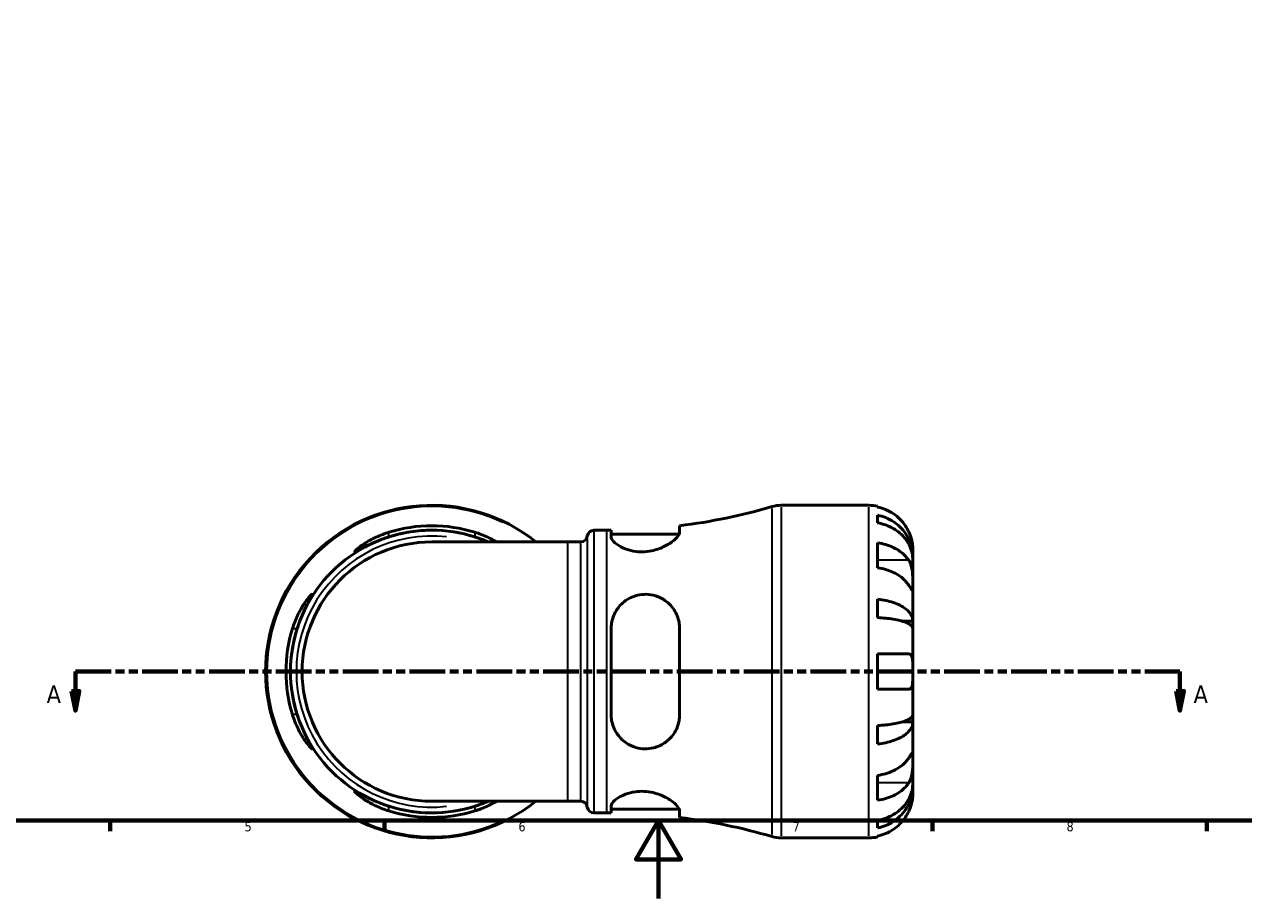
# Model space of a CAD drawing. Header units: millimetres. Extents: x 0 to 903, y 0 to 960.
# Tile 2 of 10: x 258 to 570, y 0 to 223. Entities that reach past the tile are written whole.
import ezdxf

# ---------------------------------------------------------------- set-up
doc = ezdxf.new("R2010")
doc.units = ezdxf.units.MM
doc.linetypes.add('DOUBLE_DASH_CHAIN', pattern=[1.2403, 0.6614, -0.0827, 0.1654, -0.0827, 0.1654, -0.0827])
for name, color, linetype, lineweight in [('Border (ANSI)', 7, 'Continuous', 70), ('Section Line (ANSI)', 7, 'DOUBLE_DASH_CHAIN', 70), ('Visible (ANSI)', 7, 'Continuous', 50), ('Visible Narrow (ANSI)', 7, 'Continuous', 35)]:
    doc.layers.add(name, color=color, linetype=linetype, lineweight=lineweight)
doc.styles.add('Label Text (ANSI)', font='tahoma.ttf')
doc.styles.add('Note Text (ANSI)', font='tahoma.ttf')

# ---------------------------------------------------------------- blocks, each defined once
blk = doc.blocks.new('Borders Default Border')
at = {"layer": 'Border (ANSI)'}
for p, q in [((280.33, 20), (280.33, 17.2)), ((350.42, 20), (350.42, 17.2)), ((490.58, 20), (490.58, 17.2)), ((560.67, 20), (560.67, 17.2))]:
    blk.add_line(p, q, dxfattribs=at)
at = {"layer": 'Border (ANSI)', "flags": 128}
for points in [[(20, 20), (20, 574), (821, 574), (821, 20), (20, 20)], [(420.5, 0), (420.5, 20), (414.73, 10), (426.27, 10), (420.5, 20)]]:
    blk.add_lwpolyline(points, dxfattribs=at)
at = {"layer": 'Border (ANSI)', "color": 5, "true_color": 0x0000ff, "char_height": 2.4, "attachment_point": 7, "style": 'Note Text (ANSI)'}
for s, insert in [('5', (314.67, 17.15)), ('6', (384.69, 17.15)), ('7', (454.8, 17.2)), ('8', (524.84, 17.15))]:
    blk.add_mtext(s, dxfattribs=dict(at, insert=insert))
blk = doc.blocks.new('2dTransSection0')
at = {"layer": 'Section Line (ANSI)', "linetype": 'DOUBLE_DASH_CHAIN', "ltscale": 13.77954}
blk.add_line((271.39, 58.03), (553.83, 58.03), dxfattribs=at)
at = {"layer": 'Section Line (ANSI)', "linetype": 'Continuous'}
for p, q in [((271.39, 58.03), (280.38, 58.03)), ((271.39, 58.03), (271.39, 53.03)), ((544.84, 58.03), (553.83, 58.03)), ((553.83, 58.03), (553.83, 53.03)), ((270.39, 53.03), (271.39, 48.03)), ((272.39, 53.03), (270.39, 53.03)), ((271.39, 53.03), (271.39, 48.03)), ((271.39, 48.03), (272.39, 53.03)), ((552.83, 53.03), (553.83, 48.03)), ((554.83, 53.03), (552.83, 53.03)), ((553.83, 53.03), (553.83, 48.03)), ((553.83, 48.03), (554.83, 53.03))]:
    blk.add_line(p, q, dxfattribs=at)
at = {"layer": 'Section Line (ANSI)', "linetype": 'Continuous', "flags": 128}
for points in [[(270.39, 53.03), (271.39, 48.03), (272.39, 53.03), (270.39, 53.03)], [(552.83, 53.03), (553.83, 48.03), (554.83, 53.03), (552.83, 53.03)]]:
    blk.add_lwpolyline(points, dxfattribs=at)
at = {"layer": 'Section Line (ANSI)'}
for points in [[(270.39, 53.03), (271.39, 48.03), (272.39, 53.03), (270.39, 53.03)], [(552.83, 53.03), (553.83, 48.03), (554.83, 53.03), (552.83, 53.03)]]:
    blk.add_solid(points, dxfattribs=at)
at = {"layer": 'Section Line (ANSI)', "char_height": 4.57, "attachment_point": 7, "style": 'Label Text (ANSI)'}
for insert in [(264.03, 49.96), (557.3, 49.96)]:
    blk.add_mtext('A', dxfattribs=dict(at, insert=insert))

msp = doc.modelspace()

# ---------------------------------------------------------------- linework, layer by layer
at = {"layer": 'Visible (ANSI)'}
for p, q in [((451.9, 100.53), (474.28, 100.53)), ((476.53, 100.3), (476.53, 100.06)), ((476.53, 97.99), (476.53, 96.04)), ((403.97, 94.15), (407.25, 94.15)), ((408.39, 94.16), (408.39, 92.44)), ((425.89, 93.65), (425.89, 95.31)), ((397.29, 91.18), (362.53, 91.18)), ((397.29, 91.18), (400.6, 91.18)), ((408.39, 93.15), (425.77, 93.15)), ((476.53, 90.93), (476.53, 84.57)), ((485.53, 87.27), (485.53, 89.28)), ((485.53, 87.27), (485.5, 87.27)), ((485.53, 86.5), (485.53, 87.27)), ((485.53, 80.13), (485.53, 86.5)), ((485.53, 70.91), (485.53, 80.13)), ((476.53, 76.52), (476.53, 71.83)), ((408.39, 69.03), (408.39, 47.03)), ((425.89, 47.03), (425.89, 69.03)), ((485.53, 70.91), (482.8, 70.91)), ((485.53, 69.06), (485.53, 70.91)), ((485.53, 58.03), (485.53, 69.06)), ((476.53, 62.53), (476.53, 53.53)), ((476.53, 62.53), (484.46, 62.53)), ((485.53, 47), (485.53, 58.03)), ((484.46, 53.53), (476.53, 53.53)), ((485.53, 45.15), (485.53, 47)), ((476.53, 44.23), (476.53, 39.53)), ((485.53, 45.15), (482.8, 45.15)), ((485.53, 35.93), (485.53, 45.15)), ((485.53, 29.56), (485.53, 35.93)), ((476.53, 31.49), (476.53, 25.13)), ((485.53, 28.79), (485.5, 28.79)), ((485.53, 28.79), (485.53, 29.56)), ((485.53, 26.78), (485.53, 28.79)), ((362.53, 24.88), (397.29, 24.88)), ((397.29, 24.88), (400.6, 24.88)), ((403.97, 21.9), (407.25, 21.9)), ((408.39, 23.61), (408.39, 21.9)), ((408.39, 22.9), (425.77, 22.9)), ((425.89, 20.75), (425.89, 22.41)), ((476.53, 20.02), (476.53, 18.07)), ((476.53, 16), (476.53, 15.76)), ((451.9, 15.53), (474.28, 15.53))]:
    msp.add_line(p, q, dxfattribs=at)
for centre, radius, start, end in [((362.53, 58.03), 42.5, 51.2606, 308.7394), ((407.25, 245.22), 151.07, 277.0895, 286.2502), ((451.9, 92.03), 8.5, 90, 106.2502), ((474.28, 89.28), 11.25, 78.463, 90), ((362.53, 58.03), 36.13, 66.5845, 293.4155), ((362.53, 58.03), 37.28, 72.8386, 107.1614), ((362.53, 58.03), 36.13, 72.2742, 107.7258), ((403.97, 92.45), 1.7, 90, 172.8192), ((407.25, 245.22), 151.07, 270, 270.4343), ((362.53, 58.03), 33.15, 90, 270), ((400.6, 92.88), 1.7, 270, 352.8192), ((362.53, 58.03), 37.28, 162.8386, 197.1614), ((362.53, 58.03), 36.13, 162.2742, 197.7258), ((362.53, 58.03), 36.13, 252.2742, 287.7258), ((362.53, 58.03), 37.28, 252.8386, 287.1614), ((400.6, 23.18), 1.7, 7.1808, 90), ((403.97, 23.6), 1.7, 187.1808, 270), ((407.25, -129.17), 151.07, 89.5657, 90), ((407.25, -129.17), 151.07, 73.7498, 82.9105), ((451.9, 24.03), 8.5, 253.7498, 270), ((474.28, 26.78), 11.25, 270, 281.537)]:
    msp.add_arc(centre, radius, start, end, dxfattribs=at)
for points, knots in [([(484.46, 93.78), (484.23, 94.28), (483.95, 94.79), (483.21, 95.9), (482.72, 96.49), (481.73, 97.48), (481.15, 97.97), (479.89, 98.81), (479.22, 99.17), (477.95, 99.69), (477.25, 99.91), (476.53, 100.06)], [5.5022719, 5.5022719, 5.5022719, 5.5022719, 5.6617261, 5.6617261, 5.8711132, 5.8711132, 6.0795138, 6.0795138, 6.2879145, 6.2879145, 6.4900758, 6.4900758, 6.4900758, 6.4900758]), ([(476.53, 97.99), (477.25, 97.84), (477.96, 97.63), (479.22, 97.12), (479.9, 96.78), (481.15, 95.96), (481.74, 95.49), (482.72, 94.53), (483.21, 93.97), (484.05, 92.74), (484.41, 92.09), (484.94, 90.84), (485.17, 90.13), (485.46, 88.68), (485.53, 87.94), (485.53, 87.27)], [0.213434, 0.213434, 0.213434, 0.213434, 0.41601, 0.41601, 0.624348, 0.624348, 0.832687, 0.832687, 1.041572, 1.041572, 1.250457, 1.250457, 1.460128, 1.460128, 1.669799, 1.669799, 1.669799, 1.669799]), ([(351.53, 92.44), (351.09, 92.3), (350.65, 92.15), (349.08, 91.59), (348, 91.13), (346.01, 90.21), (345.11, 89.74), (343.87, 89.08), (343.45, 88.86), (342.95, 88.64), (342.82, 88.6), (342.76, 88.68), (342.83, 88.79), (343.23, 89.21), (343.62, 89.55), (344.83, 90.45), (345.72, 91.05), (347.71, 92.15), (348.8, 92.66), (350.48, 93.3), (351, 93.49), (351.53, 93.65)], [-3.080375, -3.080375, -3.080375, -3.080375, -2.941029, -2.941029, -2.575204, -2.575204, -2.191292, -2.191292, -1.902446, -1.902446, -1.674061, -1.674061, -1.438015, -1.438015, -1.12119, -1.12119, -0.712282, -0.712282, -0.333877, -0.333877, -0.166673, -0.166673, -0.166673, -0.166673]), ([(373.53, 93.65), (374.08, 93.48), (374.63, 93.29), (376.34, 92.63), (377.45, 92.1), (378.64, 91.43), (378.86, 91.31), (379.07, 91.18)], [-3.114316, -3.114316, -3.114316, -3.114316, -2.939648, -2.939648, -2.5543802, -2.5543802, -2.46375, -2.46375, -2.46375, -2.46375]), ([(425.89, 93.65), (425.89, 93.48), (425.84, 93.29), (425.52, 92.63), (425.06, 92.1), (423.78, 91.04), (422.98, 90.51), (421.21, 89.63), (420.27, 89.26), (418.5, 88.82), (417.73, 88.7), (416.18, 88.6), (415.44, 88.63), (413.82, 88.83), (412.99, 89.03), (411.26, 89.65), (410.43, 90.1), (409.15, 91.03), (408.71, 91.52), (408.43, 92.13), (408.39, 92.29), (408.39, 92.44)], [-3.114316, -3.114316, -3.114316, -3.114316, -2.939648, -2.939648, -2.55438, -2.55438, -2.184354, -2.184354, -1.858874, -1.858874, -1.619835, -1.619835, -1.392718, -1.392718, -1.110097, -1.110097, -0.735799, -0.735799, -0.348957, -0.348957, -0.197799, -0.197799, -0.197799, -0.197799]), ([(485.53, 86.5), (485.53, 87.1), (485.46, 87.76), (485.17, 89.05), (484.94, 89.68), (484.41, 90.79), (484.05, 91.38), (483.21, 92.46), (482.72, 92.97), (481.74, 93.82), (481.15, 94.24), (479.9, 94.96), (479.22, 95.27), (477.96, 95.72), (477.25, 95.91), (476.53, 96.04)], [5.016117, 5.016117, 5.016117, 5.016117, 5.225788, 5.225788, 5.435459, 5.435459, 5.644344, 5.644344, 5.853229, 5.853229, 6.061567, 6.061567, 6.269906, 6.269906, 6.472482, 6.472482, 6.472482, 6.472482]), ([(485.53, 89.28), (485.53, 89.28), (485.53, 89.33), (485.53, 89.55), (485.52, 89.73), (485.48, 90.28), (485.43, 90.68), (485.28, 91.44), (485.2, 91.77), (485.02, 92.37), (484.93, 92.63), (484.73, 93.18), (484.61, 93.46), (484.48, 93.75), (484.47, 93.76), (484.46, 93.78)], [-3.126213, -3.126213, -3.126213, -3.126213, -3.0059213, -3.0059213, -2.8729567, -2.8729567, -2.6978937, -2.6978937, -2.583387, -2.583387, -2.4954757, -2.4954757, -2.4031024, -2.4031024, -2.3983168, -2.3983168, -2.3983168, -2.3983168]), ([(376.91, 91.18), (376.29, 91.45), (375.63, 91.71), (374.48, 92.13), (374.01, 92.29), (373.53, 92.44)], [-0.5680384, -0.5680384, -0.5680384, -0.5680384, -0.3489574, -0.3489574, -0.1977985, -0.1977985, -0.1977985, -0.1977985]), ([(476.53, 90.93), (477.25, 90.83), (477.95, 90.67), (479.22, 90.3), (479.89, 90.05), (481.15, 89.45), (481.73, 89.11), (482.72, 88.41), (483.21, 87.99), (483.95, 87.2), (484.23, 86.84), (484.46, 86.49)], [0.2134384, 0.2134384, 0.2134384, 0.2134384, 0.4155998, 0.4155998, 0.6240004, 0.6240004, 0.8324011, 0.8324011, 1.0417882, 1.0417882, 1.2012424, 1.2012424, 1.2012424, 1.2012424]), ([(484.46, 80.13), (484.23, 80.48), (483.95, 80.84), (483.21, 81.63), (482.72, 82.04), (481.73, 82.74), (481.15, 83.09), (479.89, 83.68), (479.22, 83.94), (477.95, 84.31), (477.25, 84.46), (476.53, 84.57)], [5.5022719, 5.5022719, 5.5022719, 5.5022719, 5.6617261, 5.6617261, 5.8711132, 5.8711132, 6.0795138, 6.0795138, 6.2879145, 6.2879145, 6.4900758, 6.4900758, 6.4900758, 6.4900758]), ([(484.46, 86.49), (484.52, 86.4), (484.58, 86.31), (484.76, 85.99), (484.87, 85.75), (485.07, 85.22), (485.15, 84.92), (485.33, 84.17), (485.39, 83.71), (485.5, 82.68), (485.52, 82.12), (485.53, 81.05), (485.53, 80.55), (485.53, 80.13)], [-0.7247441, -0.7247441, -0.7247441, -0.7247441, -0.6829269, -0.6829269, -0.5894676, -0.5894676, -0.4901439, -0.4901439, -0.3493352, -0.3493352, -0.178565, -0.178565, 0, 0, 0, 0]), ([(485.53, 80.13), (485.53, 79.88), (485.53, 79.67), (485.53, 79.3), (485.53, 79.14), (485.51, 78.88), (485.48, 78.8), (485.38, 78.81), (485.31, 78.89), (485.13, 79.13), (485.04, 79.25), (484.84, 79.56), (484.73, 79.73), (484.56, 79.99), (484.51, 80.05), (484.46, 80.13)], [0, 0, 0, 0, 0.1023049, 0.1023049, 0.2116531, 0.2116531, 0.3586874, 0.3586874, 0.4986154, 0.4986154, 0.596139, 0.596139, 0.690343, 0.690343, 0.7235503, 0.7235503, 0.7235503, 0.7235503]), ([(326.91, 69.03), (327.08, 69.58), (327.27, 70.13), (327.93, 71.84), (328.46, 72.94), (329.52, 74.84), (330.05, 75.64), (330.93, 76.84), (331.3, 77.27), (331.74, 77.71), (331.86, 77.8), (331.96, 77.76), (331.93, 77.64), (331.73, 77.18), (331.53, 76.78), (330.91, 75.61), (330.46, 74.76), (329.53, 72.78), (329.04, 71.65), (328.43, 69.98), (328.27, 69.51), (328.12, 69.03)], [-3.114316, -3.114316, -3.114316, -3.114316, -2.939648, -2.939648, -2.55438, -2.55438, -2.184354, -2.184354, -1.858874, -1.858874, -1.619835, -1.619835, -1.392718, -1.392718, -1.110097, -1.110097, -0.735799, -0.735799, -0.348957, -0.348957, -0.197799, -0.197799, -0.197799, -0.197799]), ([(408.39, 69.03), (408.39, 69.47), (408.43, 69.91), (408.67, 71.48), (409.06, 72.56), (410.25, 74.55), (411.08, 75.45), (412.82, 76.69), (413.66, 77.11), (415.29, 77.61), (416.03, 77.74), (417.57, 77.8), (418.34, 77.73), (420.09, 77.33), (421.02, 76.94), (422.9, 75.73), (423.8, 74.84), (425.1, 72.85), (425.54, 71.76), (425.85, 70.08), (425.89, 69.56), (425.89, 69.03)], [-3.080375, -3.080375, -3.080375, -3.080375, -2.941029, -2.941029, -2.575204, -2.575204, -2.191292, -2.191292, -1.902446, -1.902446, -1.674061, -1.674061, -1.438015, -1.438015, -1.12119, -1.12119, -0.712282, -0.712282, -0.333877, -0.333877, -0.166673, -0.166673, -0.166673, -0.166673]), ([(476.53, 76.52), (477.25, 76.45), (477.96, 76.34), (479.22, 76.07), (479.9, 75.89), (481.15, 75.46), (481.74, 75.21), (482.72, 74.71), (483.21, 74.42), (484.05, 73.78), (484.41, 73.43), (484.94, 72.78), (485.17, 72.41), (485.46, 71.65), (485.53, 71.26), (485.53, 70.91)], [0.213434, 0.213434, 0.213434, 0.213434, 0.41601, 0.41601, 0.624348, 0.624348, 0.832687, 0.832687, 1.041572, 1.041572, 1.250457, 1.250457, 1.460128, 1.460128, 1.669799, 1.669799, 1.669799, 1.669799]), ([(485.53, 69.06), (485.53, 69.23), (485.46, 69.42), (485.17, 69.8), (484.94, 69.98), (484.41, 70.3), (484.05, 70.47), (483.21, 70.79), (482.72, 70.94), (481.74, 71.18), (481.15, 71.31), (479.9, 71.52), (479.22, 71.61), (477.96, 71.74), (477.25, 71.79), (476.53, 71.83)], [5.016117, 5.016117, 5.016117, 5.016117, 5.225788, 5.225788, 5.435459, 5.435459, 5.644344, 5.644344, 5.853229, 5.853229, 6.061567, 6.061567, 6.269906, 6.269906, 6.472482, 6.472482, 6.472482, 6.472482]), ([(484.46, 62.53), (484.54, 62.53), (484.61, 62.52), (484.78, 62.48), (484.88, 62.43), (485.07, 62.27), (485.15, 62.15), (485.32, 61.79), (485.39, 61.5), (485.5, 60.76), (485.52, 60.28), (485.53, 59.21), (485.53, 58.62), (485.53, 58.03)], [-0.7196887, -0.7196887, -0.7196887, -0.7196887, -0.6691335, -0.6691335, -0.5844829, -0.5844829, -0.490085, -0.490085, -0.3476599, -0.3476599, -0.1782767, -0.1782767, 0, 0, 0, 0]), ([(485.53, 58.03), (485.53, 57.63), (485.53, 57.23), (485.53, 56.41), (485.52, 56.01), (485.48, 55.14), (485.43, 54.72), (485.28, 54.16), (485.2, 53.99), (485.02, 53.75), (484.93, 53.67), (484.73, 53.56), (484.61, 53.53), (484.48, 53.53), (484.47, 53.53), (484.46, 53.53)], [-3.126213, -3.126213, -3.126213, -3.126213, -3.0059213, -3.0059213, -2.8729567, -2.8729567, -2.6978937, -2.6978937, -2.583387, -2.583387, -2.4954757, -2.4954757, -2.4031024, -2.4031024, -2.3983168, -2.3983168, -2.3983168, -2.3983168]), ([(328.12, 47.03), (328.26, 46.59), (328.41, 46.15), (328.97, 44.58), (329.43, 43.5), (330.35, 41.51), (330.82, 40.61), (331.48, 39.37), (331.7, 38.95), (331.92, 38.45), (331.96, 38.32), (331.88, 38.25), (331.77, 38.33), (331.35, 38.73), (331.01, 39.12), (330.11, 40.32), (329.51, 41.21), (328.41, 43.21), (327.9, 44.3), (327.26, 45.97), (327.07, 46.5), (326.91, 47.03)], [-3.080375, -3.080375, -3.080375, -3.080375, -2.941029, -2.941029, -2.575204, -2.575204, -2.191292, -2.191292, -1.902446, -1.902446, -1.674061, -1.674061, -1.438015, -1.438015, -1.12119, -1.12119, -0.712282, -0.712282, -0.333877, -0.333877, -0.166673, -0.166673, -0.166673, -0.166673]), ([(425.89, 47.03), (425.89, 46.48), (425.84, 45.93), (425.52, 44.22), (425.06, 43.11), (423.78, 41.22), (422.98, 40.41), (421.21, 39.22), (420.27, 38.79), (418.5, 38.35), (417.73, 38.26), (416.18, 38.3), (415.44, 38.41), (413.82, 38.88), (412.99, 39.27), (411.26, 40.45), (410.43, 41.3), (409.15, 43.27), (408.71, 44.41), (408.43, 46.08), (408.39, 46.55), (408.39, 47.03)], [-3.114316, -3.114316, -3.114316, -3.114316, -2.939648, -2.939648, -2.55438, -2.55438, -2.184354, -2.184354, -1.858874, -1.858874, -1.619835, -1.619835, -1.392718, -1.392718, -1.110097, -1.110097, -0.735799, -0.735799, -0.348957, -0.348957, -0.197799, -0.197799, -0.197799, -0.197799]), ([(476.53, 44.23), (477.25, 44.27), (477.96, 44.32), (479.22, 44.45), (479.9, 44.54), (481.15, 44.75), (481.74, 44.87), (482.72, 45.12), (483.21, 45.27), (484.05, 45.58), (484.41, 45.75), (484.94, 46.08), (485.17, 46.26), (485.46, 46.63), (485.53, 46.82), (485.53, 47)], [0.213434, 0.213434, 0.213434, 0.213434, 0.41601, 0.41601, 0.624348, 0.624348, 0.832687, 0.832687, 1.041572, 1.041572, 1.250457, 1.250457, 1.460128, 1.460128, 1.669799, 1.669799, 1.669799, 1.669799]), ([(485.53, 45.15), (485.53, 44.8), (485.46, 44.41), (485.17, 43.65), (484.94, 43.28), (484.41, 42.63), (484.05, 42.28), (483.21, 41.64), (482.72, 41.34), (481.74, 40.84), (481.15, 40.6), (479.9, 40.17), (479.22, 39.99), (477.96, 39.72), (477.25, 39.61), (476.53, 39.53)], [5.016117, 5.016117, 5.016117, 5.016117, 5.225788, 5.225788, 5.435459, 5.435459, 5.644344, 5.644344, 5.853229, 5.853229, 6.061567, 6.061567, 6.269906, 6.269906, 6.472482, 6.472482, 6.472482, 6.472482]), ([(476.53, 31.49), (477.25, 31.59), (477.95, 31.75), (479.22, 32.12), (479.89, 32.37), (481.15, 32.97), (481.73, 33.32), (482.72, 34.01), (483.21, 34.43), (483.95, 35.22), (484.23, 35.58), (484.46, 35.93)], [0.2134384, 0.2134384, 0.2134384, 0.2134384, 0.4155998, 0.4155998, 0.6240004, 0.6240004, 0.8324011, 0.8324011, 1.0417882, 1.0417882, 1.2012424, 1.2012424, 1.2012424, 1.2012424]), ([(484.46, 35.93), (484.52, 36.02), (484.58, 36.11), (484.76, 36.37), (484.87, 36.54), (485.07, 36.84), (485.15, 36.96), (485.33, 37.19), (485.39, 37.26), (485.5, 37.24), (485.52, 37.13), (485.53, 36.69), (485.53, 36.35), (485.53, 35.93)], [-0.7247441, -0.7247441, -0.7247441, -0.7247441, -0.6829269, -0.6829269, -0.5894676, -0.5894676, -0.4901439, -0.4901439, -0.3493352, -0.3493352, -0.178565, -0.178565, 0, 0, 0, 0]), ([(485.53, 35.93), (485.53, 35.69), (485.53, 35.42), (485.53, 34.82), (485.53, 34.49), (485.51, 33.68), (485.48, 33.2), (485.38, 32.24), (485.31, 31.79), (485.13, 31.06), (485.04, 30.77), (484.84, 30.24), (484.73, 30.01), (484.56, 29.71), (484.51, 29.64), (484.46, 29.57)], [0, 0, 0, 0, 0.1023049, 0.1023049, 0.2116531, 0.2116531, 0.3586874, 0.3586874, 0.4986154, 0.4986154, 0.596139, 0.596139, 0.690343, 0.690343, 0.7235503, 0.7235503, 0.7235503, 0.7235503]), ([(484.46, 29.57), (484.23, 29.21), (483.95, 28.85), (483.21, 28.07), (482.72, 27.65), (481.73, 26.95), (481.15, 26.61), (479.89, 26.01), (479.22, 25.76), (477.95, 25.39), (477.25, 25.23), (476.53, 25.13)], [5.5022719, 5.5022719, 5.5022719, 5.5022719, 5.6617261, 5.6617261, 5.8711132, 5.8711132, 6.0795138, 6.0795138, 6.2879145, 6.2879145, 6.4900758, 6.4900758, 6.4900758, 6.4900758]), ([(476.53, 20.02), (477.25, 20.14), (477.96, 20.34), (479.22, 20.79), (479.9, 21.09), (481.15, 21.82), (481.74, 22.24), (482.72, 23.09), (483.21, 23.59), (484.05, 24.68), (484.41, 25.27), (484.94, 26.38), (485.17, 27.01), (485.46, 28.3), (485.53, 28.95), (485.53, 29.56)], [0.213434, 0.213434, 0.213434, 0.213434, 0.41601, 0.41601, 0.624348, 0.624348, 0.832687, 0.832687, 1.041572, 1.041572, 1.250457, 1.250457, 1.460128, 1.460128, 1.669799, 1.669799, 1.669799, 1.669799]), ([(485.53, 28.79), (485.53, 28.11), (485.46, 27.37), (485.17, 25.93), (484.94, 25.22), (484.41, 23.97), (484.05, 23.31), (483.21, 22.09), (482.72, 21.52), (481.74, 20.57), (481.15, 20.1), (479.9, 19.28), (479.22, 18.94), (477.96, 18.43), (477.25, 18.22), (476.53, 18.07)], [5.016117, 5.016117, 5.016117, 5.016117, 5.225788, 5.225788, 5.435459, 5.435459, 5.644344, 5.644344, 5.853229, 5.853229, 6.061567, 6.061567, 6.269906, 6.269906, 6.472482, 6.472482, 6.472482, 6.472482]), ([(351.53, 22.41), (350.98, 22.58), (350.43, 22.77), (348.72, 23.43), (347.62, 23.96), (345.72, 25.02), (344.92, 25.55), (343.72, 26.43), (343.29, 26.79), (342.85, 27.24), (342.76, 27.36), (342.8, 27.45), (342.92, 27.43), (343.38, 27.23), (343.78, 27.02), (344.95, 26.41), (345.8, 25.96), (347.78, 25.02), (348.91, 24.54), (350.58, 23.93), (351.05, 23.77), (351.53, 23.61)], [-3.114316, -3.114316, -3.114316, -3.114316, -2.939648, -2.939648, -2.55438, -2.55438, -2.184354, -2.184354, -1.858874, -1.858874, -1.619835, -1.619835, -1.392718, -1.392718, -1.110097, -1.110097, -0.735799, -0.735799, -0.348957, -0.348957, -0.197799, -0.197799, -0.197799, -0.197799]), ([(408.39, 23.61), (408.39, 23.76), (408.43, 23.9), (408.67, 24.47), (409.06, 24.93), (410.25, 25.85), (411.08, 26.32), (412.82, 26.97), (413.66, 27.2), (415.29, 27.42), (416.03, 27.45), (417.57, 27.38), (418.34, 27.26), (420.09, 26.85), (421.02, 26.51), (422.9, 25.6), (423.8, 25.01), (425.1, 23.91), (425.54, 23.39), (425.85, 22.75), (425.89, 22.57), (425.89, 22.41)], [-3.080375, -3.080375, -3.080375, -3.080375, -2.941029, -2.941029, -2.575204, -2.575204, -2.191292, -2.191292, -1.902446, -1.902446, -1.674061, -1.674061, -1.438015, -1.438015, -1.12119, -1.12119, -0.712282, -0.712282, -0.333877, -0.333877, -0.166673, -0.166673, -0.166673, -0.166673]), ([(484.46, 22.28), (484.54, 22.43), (484.61, 22.59), (484.78, 23.01), (484.88, 23.27), (485.07, 23.83), (485.15, 24.11), (485.32, 24.8), (485.39, 25.18), (485.5, 25.9), (485.52, 26.21), (485.53, 26.66), (485.53, 26.78), (485.53, 26.78)], [-0.7196887, -0.7196887, -0.7196887, -0.7196887, -0.6691335, -0.6691335, -0.5844829, -0.5844829, -0.490085, -0.490085, -0.3476599, -0.3476599, -0.1782767, -0.1782767, 0, 0, 0, 0]), ([(373.53, 23.61), (373.97, 23.76), (374.41, 23.9), (375.56, 24.32), (376.26, 24.6), (376.91, 24.88)], [-3.0803745, -3.0803745, -3.0803745, -3.0803745, -2.9410295, -2.9410295, -2.710438, -2.710438, -2.710438, -2.710438]), ([(379.07, 24.88), (378.83, 24.73), (378.57, 24.59), (377.35, 23.91), (376.26, 23.39), (374.59, 22.75), (374.06, 22.57), (373.53, 22.41)], [-0.816348, -0.816348, -0.816348, -0.816348, -0.7122824, -0.7122824, -0.3338768, -0.3338768, -0.1666729, -0.1666729, -0.1666729, -0.1666729]), ([(476.53, 16), (477.25, 16.14), (477.95, 16.37), (479.22, 16.89), (479.89, 17.25), (481.15, 18.09), (481.73, 18.58), (482.72, 19.57), (483.21, 20.15), (483.95, 21.27), (484.23, 21.78), (484.46, 22.28)], [0.2134384, 0.2134384, 0.2134384, 0.2134384, 0.4155998, 0.4155998, 0.6240004, 0.6240004, 0.8324011, 0.8324011, 1.0417882, 1.0417882, 1.2012424, 1.2012424, 1.2012424, 1.2012424])]:
    msp.add_open_spline(points, degree=3, knots=knots, dxfattribs=at)
at = {"layer": 'Visible Narrow (ANSI)'}
for p, q in [((451.9, 100.01), (451.9, 16.05)), ((474.28, 16.05), (474.28, 100.01)), ((449.52, 16.39), (449.52, 99.67)), ((351.53, 92.5), (351.53, 93.59)), ((373.53, 93.59), (373.53, 92.5)), ((403.97, 93.71), (403.97, 22.35)), ((407.25, 22.35), (407.25, 93.71)), ((397.29, 25.29), (397.29, 90.77)), ((400.6, 25.29), (400.6, 90.77)), ((402.28, 92.24), (402.28, 23.82)), ((484.07, 86.49), (476.93, 86.49)), ((326.97, 69.03), (328.06, 69.03)), ((328.06, 47.03), (326.97, 47.03)), ((484.07, 29.57), (476.93, 29.57)), ((351.53, 22.47), (351.53, 23.55)), ((373.53, 23.55), (373.53, 22.47))]:
    msp.add_line(p, q, dxfattribs=at)
for radius, start, end in [(42.16, 64.6555, 295.3445), (34.64, 83.8329, 276.1671)]:
    msp.add_arc((362.53, 58.03), radius, start, end, dxfattribs=at)

# ---------------------------------------------------------------- block references
msp.add_blockref('Borders Default Border', (0, 0))
at = {"layer": 'Section Line (ANSI)'}
msp.add_blockref('2dTransSection0', (0, 0), dxfattribs=at)

doc.saveas('drawing.dxf')
